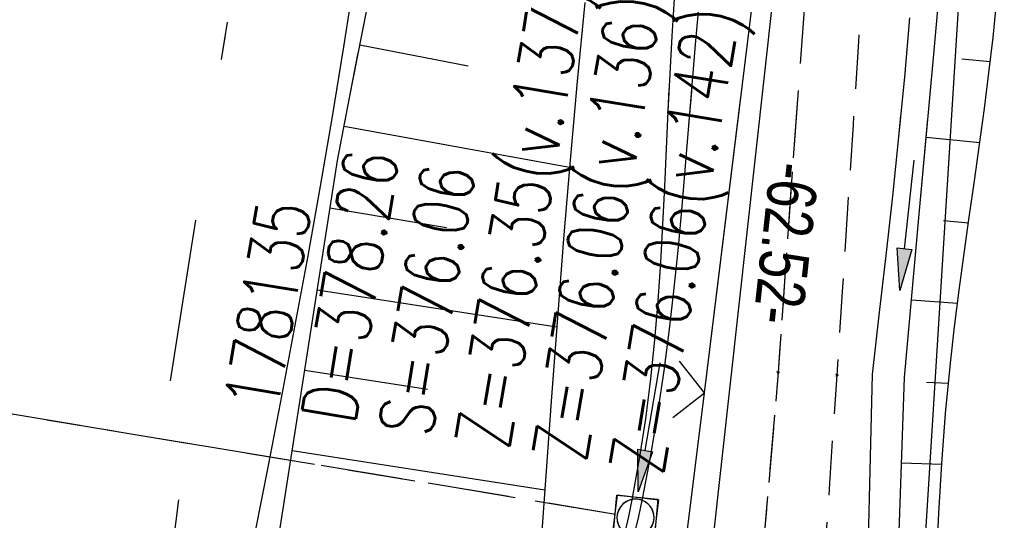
# Model space of a CAD drawing. Extents: x 508366 to 508911, y 448017 to 448810.
# Tile 13 of 46: x 508516 to 508552, y 448119 to 448137. Entities that reach past the tile are written whole.
import ezdxf

# ---------------------------------------------------------------- set-up
doc = ezdxf.new("R2010")
doc.units = 0
doc.header["$LTSCALE"] = 10
doc.header["$MEASUREMENT"] = 0
for name, pattern in [('AUSGEZOGEN', [0]), ('LT00', [0]), ('LT02', [0.4, 0.2, -0.2]), ('LT11', [0.3, 0.2, -0.1]), ('LT12', [0.4, 0.3, -0.1]), ('STRICHLINIE2', [0.375, 0.25, -0.125])]:
    doc.linetypes.add(name, pattern=pattern)
doc.layers.get('0').update_dxf_attribs({"linetype": 'LT00'})
for name, color, linetype in [('--EK_FBR', 250, 'LT00'), ('--EK_Haltung', 7, 'STRICHLINIE2'), ('--EK_Schacht-Text', 5, 'LT00'), ('--EL_DFK_AB_L', 21, 'LT00'), ('--EL_Haltung', 182, 'STRICHLINIE2'), ('ABSTAND', 8, 'LT00'), ('DFK_AB_L', 21, 'LT00'), ('DFK_KATASTER', 250, 'LT00'), ('DL', 182, 'LT12'), ('PFEIL', 140, 'AUSGEZOGEN'), ('V125_AFBR_BAB', 250, 'LT00'), ('V125_BOESCH', 250, 'LT00'), ('V125_BOSCHUNG', 250, 'LT00'), ('V125_FELDWEG', 250, 'LT11'), ('V125_GRABEN', 250, 'LT00'), ('V125_KA_MULD', 182, 'LT00'), ('V125_LG_MARK', 250, 'LT02'), ('V125_ZAUN', 40, 'LT00'), ('V126_AFBR_BAB', 250, 'LT00'), ('V126_BOESCH', 250, 'LT00'), ('V126_BOSCHUNG', 250, 'LT00'), ('V126_FELDWEG', 250, 'LT11'), ('V126_GRABEN', 250, 'LT00'), ('V126_KA_MULD', 182, 'LT00'), ('V126_LG_MARK', 250, 'LT02'), ('V126_ZAUN', 40, 'LT00')]:
    doc.layers.add(name, color=color, linetype=linetype)
doc.styles.add('schachtbeschriftung', font='romans.shx', dxfattribs={"width": 0.75, "height": 2})
doc.styles.get("Standard").update_dxf_attribs({"font": 'ARIAL.TTF'})

# ---------------------------------------------------------------- blocks, each defined once
blk = doc.blocks.new('Pfreil3')
at = {"layer": 'PFEIL'}
blk.add_hatch(color=256, dxfattribs=at).paths.add_polyline_path([(-1.549, 0.273), (-1.549, -0.273), (0, 0)])
for p, q in [((-1.549, 0), (-4.831, 0)), ((-1.549, -0.273), (-1.549, 0.273)), ((-1.549, 0.273), (0, 0)), ((0, 0), (-1.549, -0.273))]:
    blk.add_line(p, q, dxfattribs=at)
blk = doc.blocks.new('SYMB0011')
at = {"color": 0, "linetype": 'ByBlock'}
for p, q in [((0.5, 0), (-0.5, 0)), ((0, 0.5), (0, -0.5))]:
    blk.add_line(p, q, dxfattribs=at)
blk = doc.blocks.new('SYMB0024')
at = {"color": 0, "linetype": 'ByBlock'}
for p, q in [((-0.5, 0.5), (0, 0)), ((0, 0), (0.5, 0.5))]:
    blk.add_line(p, q, dxfattribs=at)
blk = doc.blocks.new('SYMB1210')
at = {"color": 0, "linetype": 'ByBlock'}
blk.add_line((0.018815, -0.179014), (0.055623, -0.17119), dxfattribs=at)
for points in [[(-0.2, -0.2), (-0.2, 0.2), (0.2, 0.2), (0.2, -0.2), (-0.2, -0.2)], [(0.018815, 0.179014), (-0.018815, 0.179014), (-0.055623, 0.17119), (-0.09, 0.155885), (-0.120444, 0.133766), (-0.145623, 0.105801), (-0.164438, 0.073213), (-0.176067, 0.037424), (-0.18, 0)], [(0.18, 0), (0.176067, 0.037424), (0.164438, 0.073213), (0.145623, 0.105801), (0.120444, 0.133766), (0.09, 0.155885), (0.055623, 0.17119), (0.018815, 0.179014)], [(-0.18, 0), (-0.176067, -0.037424), (-0.164438, -0.073213), (-0.145623, -0.105801), (-0.120444, -0.133766), (-0.09, -0.155885), (-0.055623, -0.17119), (-0.018815, -0.179014), (0.018815, -0.179014)], [(0.055623, -0.17119), (0.09, -0.155885), (0.120444, -0.133766), (0.145623, -0.105801), (0.164438, -0.073213), (0.176067, -0.037424), (0.18, 0)]]:
    blk.add_lwpolyline(points, dxfattribs=at)

msp = doc.modelspace()

# ---------------------------------------------------------------- linework, layer by layer
at = {"layer": '--EK_FBR', "linetype": 'LT11', "flags": 128}
for points in [[(508611.915, 448252.365), (508610.318, 448251.031), (508608.724, 448249.695), (508607.134, 448248.353), (508605.552, 448247.004), (508603.98, 448245.644), (508602.421, 448244.272), (508600.876, 448242.884), (508599.348, 448241.479), (508597.84, 448240.052), (508596.373, 448238.623), (508594.924, 448237.174), (508593.491, 448235.709), (508592.07, 448234.232), (508590.658, 448232.744), (508589.253, 448231.249), (508587.85, 448229.751), (508586.448, 448228.252), (508585.043, 448226.756), (508583.632, 448225.265), (508582.331, 448223.907), (508581.025, 448222.553), (508579.718, 448221.201), (508578.41, 448219.849), (508577.106, 448218.494), (508575.809, 448217.135), (508574.52, 448215.767), (508573.242, 448214.389), (508571.979, 448212.998), (508570.733, 448211.592), (508569.507, 448210.167), (508568.303, 448208.722), (508567.287, 448207.459), (508566.294, 448206.177), (508565.328, 448204.876), (508564.392, 448203.554), (508563.491, 448202.209), (508562.628, 448200.84), (508561.787, 448199.413), (508560.987, 448197.962), (508560.223, 448196.49), (508559.493, 448195), (508558.792, 448193.495), (508558.116, 448191.976), (508557.462, 448190.447), (508556.825, 448188.91), (508556.203, 448187.369), (508555.59, 448185.825), (508554.936, 448184.159), (508554.288, 448182.492), (508553.643, 448180.824), (508553.01, 448179.178), (508552.384, 448177.529), (508551.767, 448175.876), (508551.166, 448174.217), (508550.583, 448172.552), (508550.024, 448170.88), (508549.492, 448169.2), (508548.993, 448167.512), (508548.529, 448165.814), (508548.107, 448164.106), (508547.754, 448162.512), (508547.437, 448160.909), (508547.152, 448159.3), (508546.895, 448157.684), (508546.664, 448156.064), (508546.455, 448154.441), (508546.264, 448152.817), (508546.045, 448150.767), (508545.845, 448148.716), (508545.662, 448146.665), (508545.491, 448144.612), (508545.328, 448142.559), (508545.044, 448138.856), (508544.77, 448135.151), (508544.504, 448131.445), (508544.243, 448127.738), (508543.985, 448124.032), (508542.24, 448103.674), (508542.063, 448102.893), (508541.877, 448102.116), (508541.674, 448101.346), (508541.447, 448100.589), (508541.185, 448099.846), (508540.882, 448099.123), (508540.529, 448098.423), (508540.086, 448097.7), (508539.584, 448097.013), (508539.032, 448096.365), (508538.555, 448095.87), (508538.06, 448095.395), (508537.556, 448094.929)], [(508547.587, 448093.546), (508547.215, 448093.736), (508546.854, 448093.933), (508546.515, 448094.145), (508546.208, 448094.379), (508545.944, 448094.641), (508545.735, 448094.941), (508545.586, 448095.278), (508545.487, 448095.646), (508545.422, 448096.035), (508545.376, 448096.432), (508545.274, 448097.569), (508545.202, 448098.687), (508545.157, 448099.792), (508545.132, 448100.886), (508545.125, 448101.975), (508545.129, 448103.063), (508545.159, 448105.124), (508545.213, 448107.195), (508545.288, 448109.274), (508545.381, 448111.359), (508545.49, 448113.449), (508545.61, 448115.544), (508545.74, 448117.64), (508545.876, 448119.737), (508546.015, 448121.833), (508546.155, 448123.928), (508546.358, 448127.01), (508546.558, 448130.086), (508546.756, 448133.158), (508546.956, 448136.228), (508547.16, 448139.298), (508547.369, 448142.369), (508547.472, 448143.837), (508547.581, 448145.305), (508547.699, 448146.773), (508547.83, 448148.239), (508547.978, 448149.703), (508548.146, 448151.165), (508548.34, 448152.623), (508548.494, 448153.666), (508548.658, 448154.707), (508548.826, 448155.747), (508548.993, 448156.789), (508549.172, 448157.935), (508549.348, 448159.082), (508549.528, 448160.229), (508549.717, 448161.373), (508549.918, 448162.515), (508550.138, 448163.653), (508550.513, 448165.363), (508550.938, 448167.061), (508551.406, 448168.749), (508551.915, 448170.428), (508552.457, 448172.097), (508553.03, 448173.758), (508553.628, 448175.41), (508554.245, 448177.056), (508554.878, 448178.694), (508555.522, 448180.327), (508556.064, 448181.687), (508556.609, 448183.046), (508557.154, 448184.405), (508557.697, 448185.766), (508558.223, 448187.093), (508558.751, 448188.42), (508559.285, 448189.746), (508559.829, 448191.068), (508560.39, 448192.381), (508560.97, 448193.684), (508561.575, 448194.973), (508562.21, 448196.246), (508562.88, 448197.499), (508563.588, 448198.73), (508564.394, 448200.023), (508565.245, 448201.289), (508566.136, 448202.531), (508567.06, 448203.751), (508568.012, 448204.951), (508568.988, 448206.134), (508569.981, 448207.302), (508571.34, 448208.858), (508572.718, 448210.395), (508574.112, 448211.915), (508575.518, 448213.422), (508576.935, 448214.919), (508578.359, 448216.408), (508579.786, 448217.893), (508581.215, 448219.377), (508582.642, 448220.862), (508584.064, 448222.353), (508585.478, 448223.851), (508586.85, 448225.324), (508588.214, 448226.805), (508589.574, 448228.29), (508590.932, 448229.777), (508592.291, 448231.262), (508593.655, 448232.744), (508595.026, 448234.219), (508596.406, 448235.683), (508597.799, 448237.135), (508599.208, 448238.571), (508600.683, 448240.036), (508602.174, 448241.483), (508603.682, 448242.914), (508605.202, 448244.333), (508606.734, 448245.74), (508608.274, 448247.138), (508609.821, 448248.529), (508611.372, 448249.917), (508612.926, 448251.301)]]:
    msp.add_lwpolyline(points, dxfattribs=at)
at = {"layer": '--EK_FBR', "color": 2}
msp.add_lwpolyline([(508528.22, 448137.676), (508527.962, 448136.027), (508527.541, 448133.458), (508527.1, 448130.892), (508526.642, 448128.331), (508526.168, 448125.773), (508525.683, 448123.218), (508525.189, 448120.664), (508524.689, 448118.112), (508524.186, 448115.56)], dxfattribs=at)
at = {"layer": '--EK_Haltung'}
msp.add_line((508537.984, 448118.794), (508475.246, 448129.204), dxfattribs=at)
at = {"layer": '--EK_Schacht-Text', "flags": 128}
msp.add_lwpolyline([(508489.087, 448099.566), (508512.014, 448109.59), (508520.517, 448108.58), (508521.884, 448119.333)], dxfattribs=at)
at = {"layer": '--EL_DFK_AB_L'}
msp.add_line((508546.748, 448164.653), (508540.043, 448104.004), dxfattribs=at)
at = {"layer": '--EL_Haltung'}
msp.add_line((508537.984, 448118.794), (508475.246, 448129.204), dxfattribs=at)
at = {"layer": 'DFK_AB_L'}
msp.add_line((508546.748, 448164.653), (508540.043, 448104.004), dxfattribs=at)
at = {"layer": 'DFK_KATASTER'}
msp.add_line((508548.187, 448098.329), (508552.314, 448164.43), dxfattribs=at)
at = {"layer": 'DL'}
msp.add_line((508537.984, 448118.794), (508475.246, 448129.204), dxfattribs=at)
at = {"layer": 'V125_AFBR_BAB', "color": 0}
msp.add_lwpolyline([(508528.22, 448137.676), (508527.962, 448136.027), (508527.541, 448133.458), (508527.1, 448130.892), (508526.642, 448128.331), (508526.168, 448125.773), (508525.683, 448123.218), (508525.189, 448120.664), (508524.689, 448118.112), (508524.186, 448115.56)], dxfattribs=at)
at = {"layer": 'V125_BOESCH'}
for points in [[(508524.936, 448106.734), (508525.151, 448106.971), (508525.351, 448107.215), (508525.52, 448107.473), (508525.686, 448107.868), (508525.777, 448108.294), (508525.809, 448108.743), (508525.798, 448109.202), (508525.76, 448109.662), (508525.689, 448110.261), (508525.605, 448110.847), (508525.515, 448111.424), (508525.429, 448111.995), (508525.353, 448112.565), (508525.296, 448113.137), (508525.257, 448113.904), (508525.252, 448114.679), (508525.27, 448115.459), (508525.3, 448116.242), (508527.733, 448131.838), (508528.179, 448134.151), (508528.63, 448136.463), (508529.088, 448138.774)], [(508536.859, 448137.665), (508536.579, 448134.759), (508536.319, 448131.853), (508536.074, 448128.947), (508535.844, 448126.04), (508535.625, 448123.133), (508535.415, 448120.225), (508535.21, 448117.317), (508535.007, 448114.409)], [(508549.828, 448117.019), (508549.906, 448118.844), (508550.015, 448120.676), (508550.156, 448122.516), (508550.335, 448124.365), (508550.488, 448125.71), (508550.658, 448127.058), (508550.84, 448128.406), (508551.028, 448129.752), (508551.219, 448131.094), (508551.407, 448132.429), (508551.587, 448133.755), (508551.755, 448135.069), (508551.906, 448136.369), (508552.035, 448137.652)]]:
    msp.add_lwpolyline(points, dxfattribs=at)
at = {"layer": 'V125_BOSCHUNG'}
for p, q in [((508528.56, 448136.109), (508532.56, 448135.325)), ((508550.76, 448135.589), (508551.806, 448135.485)), ((508527.977, 448133.106), (508536.296, 448131.595)), ((508549.444, 448132.704), (508551.418, 448132.509)), ((508527.46, 448130.089), (508531.755, 448129.371)), ((508550.086, 448129.626), (508550.998, 448129.536)), ((508526.99, 448127.076), (508535.819, 448125.703)), ((508548.902, 448126.708), (508550.596, 448126.582)), ((508526.528, 448124.112), (508531.061, 448123.407)), ((508549.448, 448123.668), (508550.259, 448123.627)), ((508526.065, 448121.148), (508535.377, 448119.699)), ((508548.534, 448120.69), (508550.013, 448120.652))]:
    msp.add_line(p, q, dxfattribs=at)
at = {"layer": 'V125_FELDWEG', "flags": 128}
for points in [[(508611.915, 448252.365), (508610.318, 448251.031), (508608.724, 448249.695), (508607.134, 448248.353), (508605.552, 448247.004), (508603.98, 448245.644), (508602.421, 448244.272), (508600.876, 448242.884), (508599.348, 448241.479), (508597.84, 448240.052), (508596.373, 448238.623), (508594.924, 448237.174), (508593.491, 448235.709), (508592.07, 448234.232), (508590.658, 448232.744), (508589.253, 448231.249), (508587.85, 448229.751), (508586.448, 448228.252), (508585.043, 448226.756), (508583.632, 448225.265), (508582.331, 448223.907), (508581.025, 448222.553), (508579.718, 448221.201), (508578.41, 448219.849), (508577.106, 448218.494), (508575.809, 448217.135), (508574.52, 448215.767), (508573.242, 448214.389), (508571.979, 448212.998), (508570.733, 448211.592), (508569.507, 448210.167), (508568.303, 448208.722), (508567.287, 448207.459), (508566.294, 448206.177), (508565.328, 448204.876), (508564.392, 448203.554), (508563.491, 448202.209), (508562.628, 448200.84), (508561.787, 448199.413), (508560.987, 448197.962), (508560.223, 448196.49), (508559.493, 448195), (508558.792, 448193.495), (508558.116, 448191.976), (508557.462, 448190.447), (508556.825, 448188.91), (508556.203, 448187.369), (508555.59, 448185.825), (508554.936, 448184.159), (508554.288, 448182.492), (508553.643, 448180.824), (508553.01, 448179.178), (508552.384, 448177.529), (508551.767, 448175.876), (508551.166, 448174.217), (508550.583, 448172.552), (508550.024, 448170.88), (508549.492, 448169.2), (508548.993, 448167.512), (508548.529, 448165.814), (508548.107, 448164.106), (508547.754, 448162.512), (508547.437, 448160.909), (508547.152, 448159.3), (508546.895, 448157.684), (508546.664, 448156.064), (508546.455, 448154.441), (508546.264, 448152.817), (508546.045, 448150.767), (508545.845, 448148.716), (508545.662, 448146.665), (508545.491, 448144.612), (508545.328, 448142.559), (508545.044, 448138.856), (508544.77, 448135.151), (508544.504, 448131.445), (508544.243, 448127.738), (508543.985, 448124.032), (508542.24, 448103.674), (508542.063, 448102.893), (508541.877, 448102.116), (508541.674, 448101.346), (508541.447, 448100.589), (508541.185, 448099.846), (508540.882, 448099.123), (508540.529, 448098.423), (508540.086, 448097.7), (508539.584, 448097.013), (508539.032, 448096.365), (508538.555, 448095.87), (508538.06, 448095.395), (508537.556, 448094.929)], [(508547.587, 448093.546), (508547.215, 448093.736), (508546.854, 448093.933), (508546.515, 448094.145), (508546.208, 448094.379), (508545.944, 448094.641), (508545.735, 448094.941), (508545.586, 448095.278), (508545.487, 448095.646), (508545.422, 448096.035), (508545.376, 448096.432), (508545.274, 448097.569), (508545.202, 448098.687), (508545.157, 448099.792), (508545.132, 448100.886), (508545.125, 448101.975), (508545.129, 448103.063), (508545.159, 448105.124), (508545.213, 448107.195), (508545.288, 448109.274), (508545.381, 448111.359), (508545.49, 448113.449), (508545.61, 448115.544), (508545.74, 448117.64), (508545.876, 448119.737), (508546.015, 448121.833), (508546.155, 448123.928), (508546.358, 448127.01), (508546.558, 448130.086), (508546.756, 448133.158), (508546.956, 448136.228), (508547.16, 448139.298), (508547.369, 448142.369), (508547.472, 448143.837), (508547.581, 448145.305), (508547.699, 448146.773), (508547.83, 448148.239), (508547.978, 448149.703), (508548.146, 448151.165), (508548.34, 448152.623), (508548.494, 448153.666), (508548.658, 448154.707), (508548.826, 448155.747), (508548.993, 448156.789), (508549.172, 448157.935), (508549.348, 448159.082), (508549.528, 448160.229), (508549.717, 448161.373), (508549.918, 448162.515), (508550.138, 448163.653), (508550.513, 448165.363), (508550.938, 448167.061), (508551.406, 448168.749), (508551.915, 448170.428), (508552.457, 448172.097), (508553.03, 448173.758), (508553.628, 448175.41), (508554.245, 448177.056), (508554.878, 448178.694), (508555.522, 448180.327), (508556.064, 448181.687), (508556.609, 448183.046), (508557.154, 448184.405), (508557.697, 448185.766), (508558.223, 448187.093), (508558.751, 448188.42), (508559.285, 448189.746), (508559.829, 448191.068), (508560.39, 448192.381), (508560.97, 448193.684), (508561.575, 448194.973), (508562.21, 448196.246), (508562.88, 448197.499), (508563.588, 448198.73), (508564.394, 448200.023), (508565.245, 448201.289), (508566.136, 448202.531), (508567.06, 448203.751), (508568.012, 448204.951), (508568.988, 448206.134), (508569.981, 448207.302), (508571.34, 448208.858), (508572.718, 448210.395), (508574.112, 448211.915), (508575.518, 448213.422), (508576.935, 448214.919), (508578.359, 448216.408), (508579.786, 448217.893), (508581.215, 448219.377), (508582.642, 448220.862), (508584.064, 448222.353), (508585.478, 448223.851), (508586.85, 448225.324), (508588.214, 448226.805), (508589.574, 448228.29), (508590.932, 448229.777), (508592.291, 448231.262), (508593.655, 448232.744), (508595.026, 448234.219), (508596.406, 448235.683), (508597.799, 448237.135), (508599.208, 448238.571), (508600.683, 448240.036), (508602.174, 448241.483), (508603.682, 448242.914), (508605.202, 448244.333), (508606.734, 448245.74), (508608.274, 448247.138), (508609.821, 448248.529), (508611.372, 448249.917), (508612.926, 448251.301)]]:
    msp.add_lwpolyline(points, dxfattribs=at)
at = {"layer": 'V125_GRABEN'}
for points in [[(508548.489, 448102.682), (508548.261, 448103.23), (508548.102, 448103.801), (508548.013, 448104.387), (508547.997, 448104.98), (508548.642, 448123.836), (508549.175, 448129.73), (508549.708, 448135.624), (508550.24, 448141.519), (508550.405, 448143.356), (508550.566, 448145.194), (508550.718, 448147.033), (508550.858, 448148.872), (508550.981, 448150.713), (508551.083, 448152.554), (508551.136, 448153.709), (508551.183, 448154.864)], [(508540.156, 448137.815), (508540.062, 448136.425), (508539.985, 448135.04), (508539.918, 448133.655), (508539.856, 448132.269), (508539.794, 448130.88), (508539.725, 448129.484), (508539.644, 448128.079), (508539.546, 448126.664), (508539.424, 448125.234), (508539.273, 448123.788), (508539.087, 448122.323), (508538.861, 448120.837), (508538.588, 448119.328), (508538.465, 448118.723), (508538.325, 448118.123)], [(508538.691, 448118.069), (508538.844, 448118.718), (508538.982, 448119.371), (508539.285, 448120.963), (508539.549, 448122.533), (508539.778, 448124.084), (508539.977, 448125.618), (508540.152, 448127.139), (508540.306, 448128.648), (508540.444, 448130.148), (508540.572, 448131.643), (508540.695, 448133.133), (508540.816, 448134.622), (508540.942, 448136.113), (508541.076, 448137.607)], [(508548.829, 448137.102), (508548.638, 448134.907), (508548.425, 448132.715), (508548.195, 448130.523), (508547.953, 448128.333), (508547.702, 448126.144), (508547.448, 448123.955), (508546.985, 448104.733), (508547.115, 448104.117), (508547.311, 448103.518), (508547.571, 448102.944), (508547.893, 448102.402)]]:
    msp.add_lwpolyline(points, dxfattribs=at)
at = {"layer": 'V125_LG_MARK', "ltscale": 3, "flags": 128}
msp.add_lwpolyline([(508513.414, 448064.276), (508513.544, 448065.442), (508513.875, 448068.345), (508514.213, 448071.247), (508514.562, 448074.148), (508514.923, 448077.047), (508515.298, 448079.944), (508515.622, 448082.35), (508515.953, 448084.755), (508516.289, 448087.16), (508516.625, 448089.564), (508517.074, 448092.799), (508517.52, 448096.034), (508517.967, 448099.269), (508518.416, 448102.504), (508518.871, 448105.738), (508519.335, 448108.97), (508519.85, 448112.47), (508520.376, 448115.969), (508520.912, 448119.467), (508521.457, 448122.963), (508522.008, 448126.458), (508522.565, 448129.952), (508523.125, 448133.446), (508523.686, 448136.94)], dxfattribs=at)
at = {"layer": 'V125_ZAUN'}
for p, q in [((508541.266, 448123.275), (508543.105, 448138.162)), ((508539.427, 448108.388), (508541.266, 448123.275))]:
    msp.add_line(p, q, dxfattribs=at)
at = {"layer": 'V126_AFBR_BAB', "color": 2}
msp.add_lwpolyline([(508527.938, 448135.878), (508527.542, 448133.458), (508527.1, 448130.892), (508526.642, 448128.331), (508526.168, 448125.773), (508525.683, 448123.218), (508525.189, 448120.664), (508524.689, 448118.112), (508524.186, 448115.56)], dxfattribs=at)
at = {"layer": 'V126_BOESCH'}
for points in [[(508524.936, 448106.734), (508525.151, 448106.971), (508525.351, 448107.215), (508525.52, 448107.473), (508525.686, 448107.868), (508525.777, 448108.294), (508525.809, 448108.743), (508525.798, 448109.202), (508525.76, 448109.662), (508525.689, 448110.261), (508525.605, 448110.847), (508525.516, 448111.424), (508525.429, 448111.995), (508525.353, 448112.565), (508525.296, 448113.137), (508525.257, 448113.904), (508525.252, 448114.679), (508525.27, 448115.459), (508525.3, 448116.242), (508527.733, 448131.838), (508528.179, 448134.151), (508528.503, 448135.812)], [(508536.59, 448134.874), (508536.579, 448134.759), (508536.319, 448131.853), (508536.075, 448128.947), (508535.844, 448126.04), (508535.625, 448123.133), (508535.415, 448120.225), (508535.21, 448117.317), (508535.007, 448114.409)], [(508549.828, 448117.019), (508549.907, 448118.844), (508550.015, 448120.676), (508550.156, 448122.516), (508550.335, 448124.365), (508550.488, 448125.71), (508550.658, 448127.058), (508550.84, 448128.406), (508551.028, 448129.752), (508551.219, 448131.094), (508551.407, 448132.429), (508551.504, 448133.144)]]:
    msp.add_lwpolyline(points, dxfattribs=at)
at = {"layer": 'V126_BOSCHUNG'}
for p, q in [((508532.35, 448135.366), (508532.56, 448135.325)), ((508527.977, 448133.106), (508536.296, 448131.595)), ((508549.444, 448132.704), (508551.418, 448132.509)), ((508527.46, 448130.089), (508531.755, 448129.371)), ((508550.086, 448129.626), (508550.998, 448129.536)), ((508526.99, 448127.077), (508535.819, 448125.703)), ((508548.902, 448126.708), (508550.596, 448126.582)), ((508526.528, 448124.112), (508531.061, 448123.407)), ((508549.448, 448123.668), (508550.259, 448123.627)), ((508526.065, 448121.148), (508535.377, 448119.699)), ((508548.534, 448120.69), (508550.013, 448120.652))]:
    msp.add_line(p, q, dxfattribs=at)
at = {"layer": 'V126_FELDWEG', "flags": 128}
for points in [[(508544.683, 448133.936), (508544.504, 448131.445), (508544.243, 448127.738), (508543.985, 448124.032), (508542.24, 448103.674), (508542.063, 448102.893), (508541.877, 448102.116), (508541.675, 448101.346), (508541.447, 448100.589), (508541.185, 448099.846), (508540.882, 448099.123), (508540.529, 448098.423), (508540.086, 448097.7), (508539.584, 448097.013), (508539.032, 448096.365), (508538.555, 448095.87), (508538.06, 448095.395), (508537.556, 448094.93)], [(508547.587, 448093.546), (508547.215, 448093.736), (508546.854, 448093.933), (508546.515, 448094.145), (508546.208, 448094.379), (508545.944, 448094.641), (508545.735, 448094.941), (508545.586, 448095.278), (508545.487, 448095.646), (508545.422, 448096.035), (508545.376, 448096.432), (508545.274, 448097.569), (508545.202, 448098.687), (508545.157, 448099.792), (508545.132, 448100.886), (508545.125, 448101.975), (508545.129, 448103.063), (508545.159, 448105.124), (508545.213, 448107.195), (508545.288, 448109.274), (508545.381, 448111.359), (508545.49, 448113.45), (508545.61, 448115.544), (508545.74, 448117.64), (508545.876, 448119.737), (508546.015, 448121.833), (508546.155, 448123.928), (508546.358, 448127.01), (508546.558, 448130.086), (508546.756, 448133.158), (508546.791, 448133.691)]]:
    msp.add_lwpolyline(points, dxfattribs=at)
at = {"layer": 'V126_GRABEN'}
for points in [[(508539.958, 448134.484), (508539.918, 448133.655), (508539.856, 448132.269), (508539.794, 448130.88), (508539.725, 448129.484), (508539.644, 448128.079), (508539.546, 448126.664), (508539.424, 448125.234), (508539.273, 448123.788), (508539.087, 448122.323), (508538.861, 448120.837), (508538.588, 448119.328), (508538.465, 448118.723), (508538.325, 448118.123), (508538.161, 448117.54), (508537.966, 448116.982), (508537.731, 448116.459), (508537.449, 448115.981), (508537.111, 448115.559), (508536.71, 448115.201), (508536.327, 448114.958), (508535.907, 448114.754), (508535.463, 448114.575), (508535.007, 448114.409)], [(508535.212, 448113.779), (508535.684, 448114.006), (508536.143, 448114.245), (508536.578, 448114.508), (508536.976, 448114.805), (508537.398, 448115.228), (508537.755, 448115.712), (508538.054, 448116.247), (508538.304, 448116.825), (508538.514, 448117.435), (508538.691, 448118.069), (508538.844, 448118.718), (508538.982, 448119.371), (508539.285, 448120.963), (508539.549, 448122.533), (508539.778, 448124.084), (508539.977, 448125.618), (508540.152, 448127.139), (508540.306, 448128.648), (508540.444, 448130.149), (508540.572, 448131.643), (508540.695, 448133.133), (508540.797, 448134.386)], [(508548.5, 448133.493), (508548.425, 448132.715), (508548.195, 448130.523), (508547.953, 448128.333), (508547.702, 448126.144), (508547.448, 448123.955), (508546.985, 448104.733), (508547.115, 448104.117), (508547.311, 448103.518), (508547.571, 448102.944), (508547.893, 448102.402)], [(508548.489, 448102.682), (508548.261, 448103.23), (508548.102, 448103.801), (508548.013, 448104.387), (508547.997, 448104.98), (508548.642, 448123.836), (508549.175, 448129.73), (508549.505, 448133.376)]]:
    msp.add_lwpolyline(points, dxfattribs=at)
at = {"layer": 'V126_LG_MARK', "ltscale": 3, "flags": 128}
msp.add_lwpolyline([(508513.414, 448064.276), (508513.544, 448065.442), (508513.875, 448068.345), (508514.214, 448071.247), (508514.562, 448074.148), (508514.923, 448077.047), (508515.298, 448079.944), (508515.622, 448082.35), (508515.953, 448084.755), (508516.289, 448087.16), (508516.625, 448089.564), (508517.074, 448092.799), (508517.52, 448096.034), (508517.967, 448099.269), (508518.416, 448102.504), (508518.871, 448105.737), (508519.335, 448108.97), (508519.85, 448112.471), (508520.376, 448115.969), (508520.912, 448119.467), (508521.457, 448122.963), (508522.008, 448126.458), (508522.565, 448129.952), (508523.125, 448133.446), (508523.596, 448136.382)], dxfattribs=at)
at = {"layer": 'V126_ZAUN'}
for p, q in [((508541.266, 448123.275), (508542.613, 448134.176)), ((508539.427, 448108.388), (508541.266, 448123.275))]:
    msp.add_line(p, q, dxfattribs=at)

# ---------------------------------------------------------------- block references
at = {"layer": 'PFEIL'}
for p, rotation in [((508548.471, 448127.046), 263.6571273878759), ((508538.823, 448119.626), 260.2683541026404)]:
    msp.add_blockref('Pfreil3', p, dxfattribs=dict(at, rotation=rotation))
at = {"layer": 'V125_FELDWEG', "xscale": 0.09999999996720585, "yscale": 0.09999999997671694, "zscale": 0.1, "rotation": 248.1984000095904}
for p in [(508543.985, 448124.032), (508546.155, 448123.928)]:
    msp.add_blockref('SYMB0011', p, dxfattribs=at)
at = {"layer": 'V125_KA_MULD', "xscale": 3.799999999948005, "yscale": 3.800000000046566, "zscale": 3.8, "rotation": 84.71877541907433}
msp.add_blockref('SYMB1210', (508538.724, 448118.674), dxfattribs=at)
at = {"layer": 'V125_ZAUN', "xscale": 2.10000000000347, "yscale": 2.099999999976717, "zscale": 2.1, "rotation": 82.95816000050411}
msp.add_blockref('SYMB0024', (508541.266, 448123.275), dxfattribs=at)
at = {"layer": 'V126_FELDWEG', "xscale": 0.100000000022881, "yscale": 0.09999999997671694, "zscale": 0.1, "rotation": 263.3832000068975}
for p in [(508543.985, 448124.032), (508546.155, 448123.927)]:
    msp.add_blockref('SYMB0011', p, dxfattribs=at)
at = {"layer": 'V126_KA_MULD', "xscale": 3.799999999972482, "yscale": 3.799999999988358, "zscale": 3.8, "rotation": 262.9579388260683}
msp.add_blockref('SYMB1210', (508538.724, 448118.674), dxfattribs=at)
at = {"layer": 'V126_ZAUN', "xscale": 2.100000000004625, "yscale": 2.099999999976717, "zscale": 2.1, "rotation": 82.95656999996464}
msp.add_blockref('SYMB0024', (508541.266, 448123.275), dxfattribs=at)

# ---------------------------------------------------------------- texts
at = {"layer": '--EK_Schacht-Text', "style": 'schachtbeschriftung', "width": 0.75}
for s, p in [('Z=376.35(v.137)', (508534.047, 448121.122)), ('Z=376.06(v.136)', (508536.888, 448120.65)), ('Z=376.06(v.142)', (508539.729, 448120.177)), ('D=378.26', (508528.365, 448122.067)), ('S=376.06', (508531.206, 448121.595)), ('178135', (508525.524, 448122.54))]:
    msp.add_text(s, height=2, rotation=80.5796, dxfattribs=at).set_placement(p)
at = {"layer": 'ABSTAND', "width": 0.75}
msp.add_text('-62.52-', height=1.8, rotation=-96.308, dxfattribs=at).set_placement((508543.716, 448131.843))

doc.saveas('drawing.dxf')
